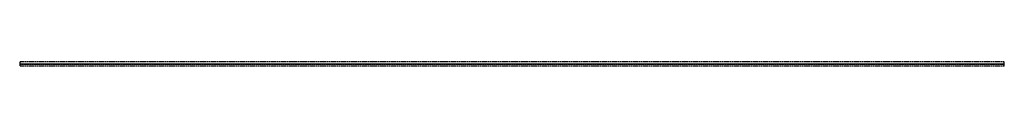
# Model space of a CAD drawing. Header units: millimetres. Extents: x -476 to 476, y -2 to 2.
import ezdxf

# ---------------------------------------------------------------- set-up
doc = ezdxf.new("R2010")
doc.units = ezdxf.units.MM
doc.header["$LTSCALE"] = 10
doc.linetypes.add('ALLCAD_Strich', pattern=[0.2, 0.15, -0.05])
doc.layers.add('BESCH_KONT_sich_schn_ansi_2d', color=40, linetype='Continuous')

msp = doc.modelspace()

# ---------------------------------------------------------------- linework, layer by layer
at = {"linetype": 'ALLCAD_Strich', "extrusion": (0, 1, -2.22045e-16)}
msp.add_line((476, 0, -3), (-476, 0, -3), dxfattribs=at)
at = {"layer": 'BESCH_KONT_sich_schn_ansi_2d', "linetype": 'ALLCAD_Strich', "extrusion": (0, 1, -2.22045e-16)}
for p, q in [((-476, 2), (-476, 0.29)), ((476, 2), (-476, 2)), ((-476, 0.29), (-476, -0.29)), ((-476, 0.29), (476, 0.29)), ((-0.01, 0.01), (-0.01, 0.01)), ((-0.01, 0), (-0.01, 0.01)), ((-0.01, 0.01), (-0.01, 0)), ((-0.01, 0.01), (-0.01, 0.01)), ((-0.01, 0.01), (-0.01, 0)), ((-0.01, 0), (-0.01, 0)), ((-0.01, 0), (-0.01, 0)), ((0, 0), (0, 0.01)), ((0, 0), (0, 0.01)), ((0, 0.01), (0, 0.01)), ((0, 0.01), (0, 0)), ((0, 0.01), (0, 0.01)), ((0, 0), (0, 0.01)), ((0, 0.01), (0, 0.01)), ((0, 0.01), (0, 0.01)), ((0, 0), (0, 0)), ((0, 0), (0, 0)), ((0, 0), (0, 0)), ((0, 0), (0, 0)), ((0.01, 0.01), (0.01, 0.01)), ((0.01, 0.01), (0.01, 0)), ((0.01, 0.01), (0.01, 0.01)), ((0.01, 0.01), (0.01, 0)), ((0.01, 0), (0.01, 0.01)), ((0.01, 0), (0.01, 0)), ((0.01, 0), (0.01, 0)), ((476, 0.29), (476, 2)), ((476, -0.29), (476, 0.29)), ((-476, -0.29), (-476, -2)), ((-476, -0.29), (476, -0.29)), ((476, -2), (-476, -2)), ((476, -2), (476, -0.29))]:
    msp.add_line(p, q, dxfattribs=at)
at = {"layer": 'BESCH_KONT_sich_schn_ansi_2d', "linetype": 'ALLCAD_Strich', "extrusion": (0, -2.22045e-16, -1)}
for centre, radius, start, end in [((0.01, 0.01), 0.00271, 0, 90), ((0.01, 0.01), 0.00116, 90, 180), ((0.01, 0), 0.00271, 270, 0), ((0.01, 0), 0.00116, 180, 270), ((-0.01, 0.01), 0.00271, 0, 90), ((0, 0.01), 0.00093, 90, 180), ((0, 0.01), 0.00093, 180, 270), ((-0.01, 0), 0.00271, 270, 0), ((-0.01, 0.01), 0.00116, 90, 180), ((-0.01, 0), 0.00116, 180, 270)]:
    msp.add_arc(centre, radius, start, end, dxfattribs=at)
at = {"layer": 'BESCH_KONT_sich_schn_ansi_2d', "linetype": 'ALLCAD_Strich'}
for centre, radius, start, end in [((-0.01, 0.01), 0.00116, 90, 180), ((-0.01, 0.01), 0.00271, 0, 90), ((-0.01, 0), 0.00116, 180, 270), ((-0.01, 0), 0.00271, 270, 0), ((0, 0.01), 0.00217, 270, 0), ((0, 0.01), 0.00217, 0, 90), ((0.01, 0.01), 0.00116, 90, 180), ((0.01, 0.01), 0.00271, 0, 90), ((0.01, 0), 0.00116, 180, 270), ((0.01, 0), 0.00271, 270, 0)]:
    msp.add_arc(centre, radius, start, end, dxfattribs=at)

doc.saveas('drawing.dxf')
